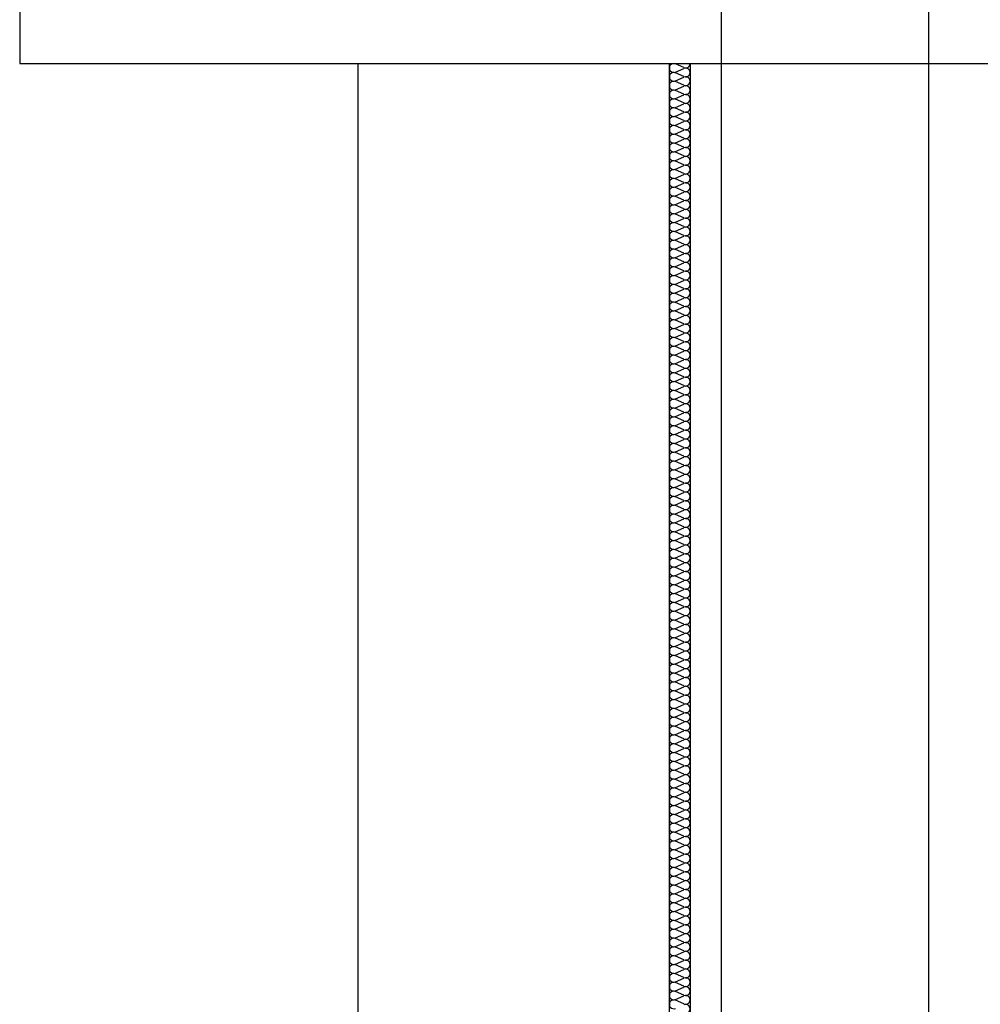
# Model space of a CAD drawing. Extents: x -740024 to -738426, y -1122140 to -1121743.
# Tile 45 of 256: x -738946.675 to -738945.75, y -1121959.724 to -1121958.775. Entities that reach past the tile are written whole.
import ezdxf

# ---------------------------------------------------------------- set-up
doc = ezdxf.new("R2010")
doc.units = 0
doc.header["$MEASUREMENT"] = 0
for name, color, linetype in [('Kóty', 7, 'Continuous'), ('OBJEKTY', 7, 'Continuous'), ('obrubníky', 7, 'Continuous'), ('SÍTĚ NOVÉ', 7, 'Continuous')]:
    doc.layers.add(name, color=color, linetype=linetype)
doc.styles.add('GENERATED_STYLE_1', font='txt')
doc.dimstyles.new('GENERATED_STYLE__2', dxfattribs={"dimtxt": 0.1, "dimasz": 0.095, "dimexe": 0.18, "dimexo": 0, "dimgap": 0.09, "dimtad": 1, "dimdec": 0, "dimlfac": 1000, "dimzin": 0, "dimdsep": 46, "dimtxsty": 'GENERATED_STYLE_1', "dimblk": 'ARROWHEAD_6', "dimblk1": 'ARROWHEAD_6', "dimblk2": 'ARROWHEAD_6', "dimcen": 0.09, "dimclrd": 7, "dimclre": 7, "dimclrt": 7, "dimadec": 0, "dimazin": 0, "dimtfac": 1, "dimtdec": 4, "dimtmove": 0, "dimatfit": 3, "dimfxl": 0, "dimtolj": 1, "dimtzin": 0, "dimarcsym": 0})

# ---------------------------------------------------------------- blocks, each defined once
blk = doc.blocks.new('*D109', base_point=(-738576.98588, -1121962.53778))
at = {"layer": 'Kóty'}
for p, q in [((-738917.38117, -1121940.00227), (-738917.28117, -1121940.10227)), ((-738917.23742, -1121940.05227), (-738917.42492, -1121940.05227)), ((-738917.33117, -1121964.66737), (-738917.33117, -1121940.05227)), ((-738917.38117, -1121964.61737), (-738917.28117, -1121964.71737))]:
    blk.add_line(p, q, dxfattribs=at)
at = {"layer": 'Kóty', "char_height": 0.1, "attachment_point": 7, "rotation": 90, "style": 'GENERATED_STYLE_1'}
for s, insert in [('{6\xa0900}', (-738917.35117, -1121936.77329)), ('{24\xa0615}', (-738917.35117, -1121952.56873)), ('{6\xa0900}', (-738917.35117, -1121968.28834))]:
    blk.add_mtext(s, dxfattribs=dict(at, insert=insert))
blk = doc.blocks.new('ARROWHEAD_6')
at = {"color": 0, "linetype": 'Continuous', "lineweight": 0}
for p, q in [((-0.5, -0.5), (0.5, 0.5)), ((0, 0), (-1, 0))]:
    blk.add_line(p, q, dxfattribs=at)
blk = doc.blocks.new('*D110', base_point=(-738576.98588, -1121962.53778))
at = {"layer": 'Kóty'}
for p, q in [((-738917.33117, -1121933.15236), (-738917.33117, -1121933.07736)), ((-738917.28117, -1121933.20236), (-738917.38117, -1121933.10236)), ((-738917.23742, -1121933.15236), (-738917.42492, -1121933.15236)), ((-738917.33117, -1121940.05227), (-738917.33117, -1121933.15236)), ((-738917.38117, -1121940.00227), (-738917.28117, -1121940.10227)), ((-738917.23742, -1121940.05227), (-738917.42492, -1121940.05227))]:
    blk.add_line(p, q, dxfattribs=at)
at = {"layer": 'Kóty', "char_height": 0.1, "attachment_point": 7, "rotation": 90, "style": 'GENERATED_STYLE_1'}
for s, insert in [('{6\xa0900}', (-738917.35117, -1121936.77329)), ('{24\xa0615}', (-738917.35117, -1121952.56873)), ('{6\xa0900}', (-738917.35117, -1121968.28834))]:
    blk.add_mtext(s, dxfattribs=dict(at, insert=insert))
blk = doc.blocks.new('*D293', base_point=(-738576.98588, -1121962.53778))
at = {"layer": 'Kóty'}
for p, q in [((-738940.43561, -1121940.05227), (-738940.43561, -1121939.97727)), ((-738940.38561, -1121940.10227), (-738940.48561, -1121940.00227)), ((-738940.34186, -1121940.05227), (-738940.52936, -1121940.05227)), ((-738940.43561, -1121944.87763), (-738940.43561, -1121940.05227)), ((-738940.48561, -1121944.82763), (-738940.38561, -1121944.92763)), ((-738940.34186, -1121944.87763), (-738940.52936, -1121944.87763))]:
    blk.add_line(p, q, dxfattribs=at)
at = {"layer": 'Kóty', "char_height": 0.1, "attachment_point": 7, "rotation": 90, "style": 'GENERATED_STYLE_1'}
for s, insert in [('{4\xa0825}', (-738940.45561, -1121942.63592)), ('{19\xa0790}', (-738940.49061, -1121954.50959))]:
    blk.add_mtext(s, dxfattribs=dict(at, insert=insert))

msp = doc.modelspace()

# ---------------------------------------------------------------- linework, layer by layer
at = {"layer": 'OBJEKTY'}
for p, q in [((-738946.03513, -1121958.82106), (-738946.04321, -1121958.81752)), ((-738946.04321, -1121958.82531), (-738946.03513, -1121958.82177)), ((-738946.03513, -1121958.82957), (-738946.04321, -1121958.82603)), ((-738946.04321, -1121958.83382), (-738946.03513, -1121958.83028)), ((-738946.03513, -1121958.83808), (-738946.04321, -1121958.83454)), ((-738946.04321, -1121958.84234), (-738946.03513, -1121958.83879)), ((-738946.03513, -1121958.84659), (-738946.04321, -1121958.84305)), ((-738946.04321, -1121958.85085), (-738946.03513, -1121958.84731)), ((-738946.03513, -1121958.8551), (-738946.04321, -1121958.85156)), ((-738946.04321, -1121958.85936), (-738946.03513, -1121958.85582)), ((-738946.03513, -1121958.86361), (-738946.04321, -1121958.86007)), ((-738946.04321, -1121958.86787), (-738946.03513, -1121958.86433)), ((-738946.03513, -1121958.87212), (-738946.04321, -1121958.86858)), ((-738946.04321, -1121958.87638), (-738946.03513, -1121958.87284)), ((-738946.03513, -1121958.88064), (-738946.04321, -1121958.87709)), ((-738946.04321, -1121958.88489), (-738946.03513, -1121958.88135)), ((-738946.03513, -1121958.88915), (-738946.04321, -1121958.88561)), ((-738946.04321, -1121958.8934), (-738946.03513, -1121958.88986)), ((-738946.03513, -1121958.89766), (-738946.04321, -1121958.89412)), ((-738946.04321, -1121958.90191), (-738946.03513, -1121958.89837)), ((-738946.03513, -1121958.90617), (-738946.04321, -1121958.90263)), ((-738946.04321, -1121958.91042), (-738946.03513, -1121958.90688)), ((-738946.03513, -1121958.91468), (-738946.04321, -1121958.91114)), ((-738946.04321, -1121958.91893), (-738946.03513, -1121958.91539)), ((-738946.03513, -1121958.92319), (-738946.04321, -1121958.91965)), ((-738946.04321, -1121958.92745), (-738946.03513, -1121958.9239)), ((-738946.03513, -1121958.9317), (-738946.04321, -1121958.92816)), ((-738946.04321, -1121958.93596), (-738946.03513, -1121958.93242)), ((-738946.03513, -1121958.94021), (-738946.04321, -1121958.93667)), ((-738946.04321, -1121958.94447), (-738946.03513, -1121958.94093)), ((-738946.03513, -1121958.94872), (-738946.04321, -1121958.94518)), ((-738946.04321, -1121958.95298), (-738946.03513, -1121958.94944)), ((-738946.03513, -1121958.95723), (-738946.04321, -1121958.95369)), ((-738946.04321, -1121958.96149), (-738946.03513, -1121958.95795)), ((-738946.03513, -1121958.96575), (-738946.04321, -1121958.9622)), ((-738946.04321, -1121958.97), (-738946.03513, -1121958.96646)), ((-738946.03513, -1121958.97426), (-738946.04321, -1121958.97072)), ((-738946.04321, -1121958.97851), (-738946.03513, -1121958.97497)), ((-738946.03513, -1121958.98277), (-738946.04321, -1121958.97923)), ((-738946.04321, -1121958.98702), (-738946.03513, -1121958.98348)), ((-738946.03513, -1121958.99128), (-738946.04321, -1121958.98774)), ((-738946.04321, -1121958.99553), (-738946.03513, -1121958.99199)), ((-738946.03513, -1121958.99979), (-738946.04321, -1121958.99625)), ((-738946.04321, -1121959.00404), (-738946.03513, -1121959.0005)), ((-738946.03513, -1121959.0083), (-738946.04321, -1121959.00476)), ((-738946.04321, -1121959.01256), (-738946.03513, -1121959.00901)), ((-738946.03513, -1121959.01681), (-738946.04321, -1121959.01327)), ((-738946.04321, -1121959.02107), (-738946.03513, -1121959.01753)), ((-738946.03513, -1121959.02532), (-738946.04321, -1121959.02178)), ((-738946.04321, -1121959.02958), (-738946.03513, -1121959.02604)), ((-738946.03513, -1121959.03383), (-738946.04321, -1121959.03029)), ((-738946.04321, -1121959.03809), (-738946.03513, -1121959.03455)), ((-738946.03513, -1121959.04234), (-738946.04321, -1121959.0388)), ((-738946.04321, -1121959.0466), (-738946.03513, -1121959.04306)), ((-738946.03513, -1121959.05086), (-738946.04321, -1121959.04731)), ((-738946.04321, -1121959.05511), (-738946.03513, -1121959.05157)), ((-738946.03513, -1121959.05937), (-738946.04321, -1121959.05583)), ((-738946.04321, -1121959.06362), (-738946.03513, -1121959.06008)), ((-738946.03513, -1121959.06788), (-738946.04321, -1121959.06434)), ((-738946.04321, -1121959.07213), (-738946.03513, -1121959.06859)), ((-738946.03513, -1121959.07639), (-738946.04321, -1121959.07285)), ((-738946.04321, -1121959.08064), (-738946.03513, -1121959.0771)), ((-738946.03513, -1121959.0849), (-738946.04321, -1121959.08136)), ((-738946.04321, -1121959.08915), (-738946.03513, -1121959.08561)), ((-738946.03513, -1121959.09341), (-738946.04321, -1121959.08987)), ((-738946.04321, -1121959.09767), (-738946.03513, -1121959.09412)), ((-738946.03513, -1121959.10192), (-738946.04321, -1121959.09838)), ((-738946.04321, -1121959.10618), (-738946.03513, -1121959.10264)), ((-738946.03513, -1121959.11043), (-738946.04321, -1121959.10689)), ((-738946.04321, -1121959.11469), (-738946.03513, -1121959.11115)), ((-738946.03513, -1121959.11894), (-738946.04321, -1121959.1154)), ((-738946.04321, -1121959.1232), (-738946.03513, -1121959.11966)), ((-738946.03513, -1121959.12745), (-738946.04321, -1121959.12391)), ((-738946.04321, -1121959.13171), (-738946.03513, -1121959.12817)), ((-738946.03513, -1121959.13596), (-738946.04321, -1121959.13242)), ((-738946.04321, -1121959.14022), (-738946.03513, -1121959.13668)), ((-738946.03513, -1121959.14448), (-738946.04321, -1121959.14094)), ((-738946.04321, -1121959.14873), (-738946.03513, -1121959.14519)), ((-738946.03513, -1121959.15299), (-738946.04321, -1121959.14945)), ((-738946.04321, -1121959.15724), (-738946.03513, -1121959.1537)), ((-738946.03513, -1121959.1615), (-738946.04321, -1121959.15796)), ((-738946.04321, -1121959.16575), (-738946.03513, -1121959.16221)), ((-738946.03513, -1121959.17001), (-738946.04321, -1121959.16647)), ((-738946.04321, -1121959.17426), (-738946.03513, -1121959.17072)), ((-738946.03513, -1121959.17852), (-738946.04321, -1121959.17498)), ((-738946.04321, -1121959.18278), (-738946.03513, -1121959.17923)), ((-738946.03513, -1121959.18703), (-738946.04321, -1121959.18349)), ((-738946.04321, -1121959.19129), (-738946.03513, -1121959.18775)), ((-738946.03513, -1121959.19554), (-738946.04321, -1121959.192)), ((-738946.04321, -1121959.1998), (-738946.03513, -1121959.19626)), ((-738946.03513, -1121959.20405), (-738946.04321, -1121959.20051)), ((-738946.04321, -1121959.20831), (-738946.03513, -1121959.20477)), ((-738946.03513, -1121959.21256), (-738946.04321, -1121959.20902)), ((-738946.04321, -1121959.21682), (-738946.03513, -1121959.21328)), ((-738946.03513, -1121959.22107), (-738946.04321, -1121959.21753)), ((-738946.04321, -1121959.22533), (-738946.03513, -1121959.22179)), ((-738946.03513, -1121959.22959), (-738946.04321, -1121959.22605)), ((-738946.04321, -1121959.23384), (-738946.03513, -1121959.2303)), ((-738946.03513, -1121959.2381), (-738946.04321, -1121959.23456)), ((-738946.04321, -1121959.24235), (-738946.03513, -1121959.23881)), ((-738946.03513, -1121959.24661), (-738946.04321, -1121959.24307)), ((-738946.04321, -1121959.25086), (-738946.03513, -1121959.24732)), ((-738946.03513, -1121959.25512), (-738946.04321, -1121959.25158)), ((-738946.04321, -1121959.25937), (-738946.03513, -1121959.25583)), ((-738946.03513, -1121959.26363), (-738946.04321, -1121959.26009)), ((-738946.04321, -1121959.26789), (-738946.03513, -1121959.26434)), ((-738946.03513, -1121959.27214), (-738946.04321, -1121959.2686)), ((-738946.04321, -1121959.2764), (-738946.03513, -1121959.27286)), ((-738946.03513, -1121959.28065), (-738946.04321, -1121959.27711)), ((-738946.04321, -1121959.28491), (-738946.03513, -1121959.28137)), ((-738946.03513, -1121959.28916), (-738946.04321, -1121959.28562)), ((-738946.04321, -1121959.29342), (-738946.03513, -1121959.28988)), ((-738946.03513, -1121959.29767), (-738946.04321, -1121959.29413)), ((-738946.04321, -1121959.30193), (-738946.03513, -1121959.29839)), ((-738946.03513, -1121959.30618), (-738946.04321, -1121959.30264)), ((-738946.04321, -1121959.31044), (-738946.03513, -1121959.3069)), ((-738946.03513, -1121959.3147), (-738946.04321, -1121959.31116)), ((-738946.04321, -1121959.31895), (-738946.03513, -1121959.31541)), ((-738946.03513, -1121959.32321), (-738946.04321, -1121959.31967)), ((-738946.04321, -1121959.32746), (-738946.03513, -1121959.32392)), ((-738946.03513, -1121959.33172), (-738946.04321, -1121959.32818)), ((-738946.04321, -1121959.33597), (-738946.03513, -1121959.33243)), ((-738946.03513, -1121959.34023), (-738946.04321, -1121959.33669)), ((-738946.04321, -1121959.34448), (-738946.03513, -1121959.34094)), ((-738946.03513, -1121959.34874), (-738946.04321, -1121959.3452)), ((-738946.04321, -1121959.353), (-738946.03513, -1121959.34945)), ((-738946.03513, -1121959.35725), (-738946.04321, -1121959.35371)), ((-738946.04321, -1121959.36151), (-738946.03513, -1121959.35797)), ((-738946.03513, -1121959.36576), (-738946.04321, -1121959.36222)), ((-738946.04321, -1121959.37002), (-738946.03513, -1121959.36648)), ((-738946.03513, -1121959.37427), (-738946.04321, -1121959.37073)), ((-738946.04321, -1121959.37853), (-738946.03513, -1121959.37499)), ((-738946.03513, -1121959.38278), (-738946.04321, -1121959.37924)), ((-738946.04321, -1121959.38704), (-738946.03513, -1121959.3835)), ((-738946.03513, -1121959.39129), (-738946.04321, -1121959.38775)), ((-738946.04321, -1121959.39555), (-738946.03513, -1121959.39201)), ((-738946.03513, -1121959.39981), (-738946.04321, -1121959.39627)), ((-738946.04321, -1121959.40406), (-738946.03513, -1121959.40052)), ((-738946.03513, -1121959.40832), (-738946.04321, -1121959.40478)), ((-738946.04321, -1121959.41257), (-738946.03513, -1121959.40903)), ((-738946.03513, -1121959.41683), (-738946.04321, -1121959.41329)), ((-738946.04321, -1121959.42108), (-738946.03513, -1121959.41754)), ((-738946.03513, -1121959.42534), (-738946.04321, -1121959.4218)), ((-738946.04321, -1121959.42959), (-738946.03513, -1121959.42605)), ((-738946.03513, -1121959.43385), (-738946.04321, -1121959.43031)), ((-738946.04321, -1121959.43811), (-738946.03513, -1121959.43456)), ((-738946.03513, -1121959.44236), (-738946.04321, -1121959.43882)), ((-738946.04321, -1121959.44662), (-738946.03513, -1121959.44308)), ((-738946.03513, -1121959.45087), (-738946.04321, -1121959.44733)), ((-738946.04321, -1121959.45513), (-738946.03513, -1121959.45159)), ((-738946.03513, -1121959.45938), (-738946.04321, -1121959.45584)), ((-738946.04321, -1121959.46364), (-738946.03513, -1121959.4601)), ((-738946.03513, -1121959.46789), (-738946.04321, -1121959.46435)), ((-738946.04321, -1121959.47215), (-738946.03513, -1121959.46861)), ((-738946.03513, -1121959.4764), (-738946.04321, -1121959.47286)), ((-738946.04321, -1121959.48066), (-738946.03513, -1121959.47712)), ((-738946.03513, -1121959.48492), (-738946.04321, -1121959.48138)), ((-738946.04321, -1121959.48917), (-738946.03513, -1121959.48563)), ((-738946.03513, -1121959.49343), (-738946.04321, -1121959.48989)), ((-738946.04321, -1121959.49768), (-738946.03513, -1121959.49414)), ((-738946.03513, -1121959.50194), (-738946.04321, -1121959.4984)), ((-738946.04321, -1121959.50619), (-738946.03513, -1121959.50265)), ((-738946.03513, -1121959.51045), (-738946.04321, -1121959.50691)), ((-738946.04321, -1121959.5147), (-738946.03513, -1121959.51116)), ((-738946.03513, -1121959.51896), (-738946.04321, -1121959.51542)), ((-738946.04321, -1121959.52322), (-738946.03513, -1121959.51967)), ((-738946.03513, -1121959.52747), (-738946.04321, -1121959.52393)), ((-738946.04321, -1121959.53173), (-738946.03513, -1121959.52819)), ((-738946.03513, -1121959.53598), (-738946.04321, -1121959.53244)), ((-738946.04321, -1121959.54024), (-738946.03513, -1121959.5367)), ((-738946.03513, -1121959.54449), (-738946.04321, -1121959.54095)), ((-738946.04321, -1121959.54875), (-738946.03513, -1121959.54521)), ((-738946.03513, -1121959.553), (-738946.04321, -1121959.54946)), ((-738946.04321, -1121959.55726), (-738946.03513, -1121959.55372)), ((-738946.03513, -1121959.56151), (-738946.04321, -1121959.55797)), ((-738946.04321, -1121959.56577), (-738946.03513, -1121959.56223)), ((-738946.03513, -1121959.57003), (-738946.04321, -1121959.56649)), ((-738946.04321, -1121959.57428), (-738946.03513, -1121959.57074)), ((-738946.03513, -1121959.57854), (-738946.04321, -1121959.575)), ((-738946.04321, -1121959.58279), (-738946.03513, -1121959.57925)), ((-738946.03513, -1121959.58705), (-738946.04321, -1121959.58351)), ((-738946.04321, -1121959.5913), (-738946.03513, -1121959.58776)), ((-738946.03513, -1121959.59556), (-738946.04321, -1121959.59202)), ((-738946.04321, -1121959.59981), (-738946.03513, -1121959.59627)), ((-738946.03513, -1121959.60407), (-738946.04321, -1121959.60053)), ((-738946.04321, -1121959.60833), (-738946.03513, -1121959.60478)), ((-738946.03513, -1121959.61258), (-738946.04321, -1121959.60904)), ((-738946.04321, -1121959.61684), (-738946.03513, -1121959.6133)), ((-738946.03513, -1121959.62109), (-738946.04321, -1121959.61755)), ((-738946.04321, -1121959.62535), (-738946.03513, -1121959.62181)), ((-738946.03513, -1121959.6296), (-738946.04321, -1121959.62606)), ((-738946.04321, -1121959.63386), (-738946.03513, -1121959.63032)), ((-738946.03513, -1121959.63811), (-738946.04321, -1121959.63457)), ((-738946.04321, -1121959.64237), (-738946.03513, -1121959.63883)), ((-738946.03513, -1121959.64662), (-738946.04321, -1121959.64308)), ((-738946.04321, -1121959.65088), (-738946.03513, -1121959.64734)), ((-738946.03513, -1121959.65514), (-738946.04321, -1121959.6516)), ((-738946.04321, -1121959.65939), (-738946.03513, -1121959.65585)), ((-738946.03513, -1121959.66365), (-738946.04321, -1121959.66011)), ((-738946.04321, -1121959.6679), (-738946.03513, -1121959.66436)), ((-738946.03513, -1121959.67216), (-738946.04321, -1121959.66862)), ((-738946.04321, -1121959.67641), (-738946.03513, -1121959.67287)), ((-738946.03513, -1121959.68067), (-738946.04321, -1121959.67713)), ((-738946.04321, -1121959.68492), (-738946.03513, -1121959.68138)), ((-738946.03513, -1121959.68918), (-738946.04321, -1121959.68564)), ((-738946.04321, -1121959.69344), (-738946.03513, -1121959.68989)), ((-738946.03513, -1121959.69769), (-738946.04321, -1121959.69415)), ((-738946.04321, -1121959.70195), (-738946.03513, -1121959.69841)), ((-738946.03513, -1121959.7062), (-738946.04321, -1121959.70266)), ((-738946.04321, -1121959.71046), (-738946.03513, -1121959.70692)), ((-738946.03513, -1121959.71471), (-738946.04321, -1121959.71117)), ((-738946.04321, -1121959.71897), (-738946.03513, -1121959.71543)), ((-738946.03513, -1121959.72322), (-738946.04321, -1121959.71968))]:
    msp.add_line(p, q, dxfattribs=at)
for centre, start_param, end_param in [((-738946.04491, -1121958.82142), 5.870392, 9.837571), ((-738946.03342, -1121958.81716), 2.7288, 4.712389), ((-738946.04491, -1121958.82993), 5.870392, 9.837571), ((-738946.03342, -1121958.82567), 2.7288, 6.695979), ((-738946.04491, -1121958.83844), 5.870392, 9.837571), ((-738946.03342, -1121958.83418), 2.7288, 6.695979), ((-738946.04491, -1121958.84695), 5.870392, 9.837571), ((-738946.03342, -1121958.84269), 2.7288, 6.695979), ((-738946.03342, -1121958.8512), 2.7288, 6.695979), ((-738946.04491, -1121958.85546), 5.870392, 9.837571), ((-738946.03342, -1121958.85972), 2.7288, 6.695979), ((-738946.04491, -1121958.86397), 5.870392, 9.837571), ((-738946.03342, -1121958.86823), 2.7288, 6.695979), ((-738946.04491, -1121958.87248), 5.870392, 9.837571), ((-738946.03342, -1121958.87674), 2.7288, 6.695979), ((-738946.04491, -1121958.88099), 5.870392, 9.837571), ((-738946.04491, -1121958.8895), 5.870392, 9.837571), ((-738946.03342, -1121958.88525), 2.7288, 6.695979), ((-738946.04491, -1121958.89801), 5.870392, 9.837571), ((-738946.03342, -1121958.89376), 2.7288, 6.695979), ((-738946.04491, -1121958.90653), 5.870392, 9.837571), ((-738946.03342, -1121958.90227), 2.7288, 6.695979), ((-738946.04491, -1121958.91504), 5.870392, 9.837571), ((-738946.03342, -1121958.91078), 2.7288, 6.695979), ((-738946.04491, -1121958.92355), 5.870392, 9.837571), ((-738946.03342, -1121958.91929), 2.7288, 6.695979), ((-738946.04491, -1121958.93206), 5.870392, 9.837571), ((-738946.03342, -1121958.9278), 2.7288, 6.695979), ((-738946.03342, -1121958.93631), 2.7288, 6.695979), ((-738946.04491, -1121958.94057), 5.870392, 9.837571), ((-738946.03342, -1121958.94483), 2.7288, 6.695979), ((-738946.04491, -1121958.94908), 5.870392, 9.837571), ((-738946.03342, -1121958.95334), 2.7288, 6.695979), ((-738946.04491, -1121958.95759), 5.870392, 9.837571), ((-738946.03342, -1121958.96185), 2.7288, 6.695979), ((-738946.04491, -1121958.9661), 5.870392, 9.837571), ((-738946.04491, -1121958.97461), 5.870392, 9.837571), ((-738946.03342, -1121958.97036), 2.7288, 6.695979), ((-738946.04491, -1121958.98312), 5.870392, 9.837571), ((-738946.03342, -1121958.97887), 2.7288, 6.695979), ((-738946.04491, -1121958.99164), 5.870392, 9.837571), ((-738946.03342, -1121958.98738), 2.7288, 6.695979), ((-738946.04491, -1121959.00015), 5.870392, 9.837571), ((-738946.03342, -1121958.99589), 2.7288, 6.695979), ((-738946.04491, -1121959.00866), 5.870392, 9.837571), ((-738946.03342, -1121959.0044), 2.7288, 6.695979), ((-738946.03342, -1121959.01291), 2.7288, 6.695979), ((-738946.04491, -1121959.01717), 5.870392, 9.837571), ((-738946.03342, -1121959.02142), 2.7288, 6.695979), ((-738946.04491, -1121959.02568), 5.870392, 9.837571), ((-738946.03342, -1121959.02994), 2.7288, 6.695979), ((-738946.04491, -1121959.03419), 5.870392, 9.837571), ((-738946.03342, -1121959.03845), 2.7288, 6.695979), ((-738946.04491, -1121959.0427), 5.870392, 9.837571), ((-738946.03342, -1121959.04696), 2.7288, 6.695979), ((-738946.04491, -1121959.05121), 5.870392, 9.837571), ((-738946.04491, -1121959.05972), 5.870392, 9.837571), ((-738946.03342, -1121959.05547), 2.7288, 6.695979), ((-738946.04491, -1121959.06823), 5.870392, 9.837571), ((-738946.03342, -1121959.06398), 2.7288, 6.695979), ((-738946.04491, -1121959.07675), 5.870392, 9.837571), ((-738946.03342, -1121959.07249), 2.7288, 6.695979), ((-738946.04491, -1121959.08526), 5.870392, 9.837571), ((-738946.03342, -1121959.081), 2.7288, 6.695979), ((-738946.04491, -1121959.09377), 5.870392, 9.837571), ((-738946.03342, -1121959.08951), 2.7288, 6.695979), ((-738946.03342, -1121959.09802), 2.7288, 6.695979), ((-738946.04491, -1121959.10228), 5.870392, 9.837571), ((-738946.03342, -1121959.10653), 2.7288, 6.695979), ((-738946.04491, -1121959.11079), 5.870392, 9.837571), ((-738946.03342, -1121959.11505), 2.7288, 6.695979), ((-738946.04491, -1121959.1193), 5.870392, 9.837571), ((-738946.03342, -1121959.12356), 2.7288, 6.695979), ((-738946.04491, -1121959.12781), 5.870392, 9.837571), ((-738946.03342, -1121959.13207), 2.7288, 6.695979), ((-738946.04491, -1121959.13632), 5.870392, 9.837571), ((-738946.04491, -1121959.14483), 5.870392, 9.837571), ((-738946.03342, -1121959.14058), 2.7288, 6.695979), ((-738946.04491, -1121959.15334), 5.870392, 9.837571), ((-738946.03342, -1121959.14909), 2.7288, 6.695979), ((-738946.04491, -1121959.16186), 5.870392, 9.837571), ((-738946.03342, -1121959.1576), 2.7288, 6.695979), ((-738946.04491, -1121959.17037), 5.870392, 9.837571), ((-738946.03342, -1121959.16611), 2.7288, 6.695979), ((-738946.04491, -1121959.17888), 5.870392, 9.837571), ((-738946.03342, -1121959.17462), 2.7288, 6.695979), ((-738946.03342, -1121959.18313), 2.7288, 6.695979), ((-738946.04491, -1121959.18739), 5.870392, 9.837571), ((-738946.03342, -1121959.19164), 2.7288, 6.695979), ((-738946.04491, -1121959.1959), 5.870392, 9.837571), ((-738946.03342, -1121959.20016), 2.7288, 6.695979), ((-738946.04491, -1121959.20441), 5.870392, 9.837571), ((-738946.03342, -1121959.20867), 2.7288, 6.695979), ((-738946.04491, -1121959.21292), 5.870392, 9.837571), ((-738946.04491, -1121959.22143), 5.870392, 9.837571), ((-738946.03342, -1121959.21718), 2.7288, 6.695979), ((-738946.04491, -1121959.22994), 5.870392, 9.837571), ((-738946.03342, -1121959.22569), 2.7288, 6.695979), ((-738946.04491, -1121959.23845), 5.870392, 9.837571), ((-738946.03342, -1121959.2342), 2.7288, 6.695979), ((-738946.04491, -1121959.24697), 5.870392, 9.837571), ((-738946.03342, -1121959.24271), 2.7288, 6.695979), ((-738946.04491, -1121959.25548), 5.870392, 9.837571), ((-738946.03342, -1121959.25122), 2.7288, 6.695979), ((-738946.04491, -1121959.26399), 5.870392, 9.837571), ((-738946.03342, -1121959.25973), 2.7288, 6.695979), ((-738946.03342, -1121959.26824), 2.7288, 6.695979), ((-738946.04491, -1121959.2725), 5.870392, 9.837571), ((-738946.03342, -1121959.27675), 2.7288, 6.695979), ((-738946.04491, -1121959.28101), 5.870392, 9.837571), ((-738946.03342, -1121959.28526), 2.7288, 6.695979), ((-738946.04491, -1121959.28952), 5.870392, 9.837571), ((-738946.03342, -1121959.29378), 2.7288, 6.695979), ((-738946.04491, -1121959.29803), 5.870392, 9.837571), ((-738946.04491, -1121959.30654), 5.870392, 9.837571), ((-738946.03342, -1121959.30229), 2.7288, 6.695979), ((-738946.04491, -1121959.31505), 5.870392, 9.837571), ((-738946.03342, -1121959.3108), 2.7288, 6.695979), ((-738946.04491, -1121959.32356), 5.870392, 9.837571), ((-738946.03342, -1121959.31931), 2.7288, 6.695979), ((-738946.04491, -1121959.33208), 5.870392, 9.837571), ((-738946.03342, -1121959.32782), 2.7288, 6.695979), ((-738946.04491, -1121959.34059), 5.870392, 9.837571), ((-738946.03342, -1121959.33633), 2.7288, 6.695979), ((-738946.03342, -1121959.34484), 2.7288, 6.695979), ((-738946.04491, -1121959.3491), 5.870392, 9.837571), ((-738946.03342, -1121959.35335), 2.7288, 6.695979), ((-738946.04491, -1121959.35761), 5.870392, 9.837571), ((-738946.03342, -1121959.36186), 2.7288, 6.695979), ((-738946.04491, -1121959.36612), 5.870392, 9.837571), ((-738946.03342, -1121959.37037), 2.7288, 6.695979), ((-738946.04491, -1121959.37463), 5.870392, 9.837571), ((-738946.03342, -1121959.37889), 2.7288, 6.695979), ((-738946.04491, -1121959.38314), 5.870392, 9.837571), ((-738946.04491, -1121959.39165), 5.870392, 9.837571), ((-738946.03342, -1121959.3874), 2.7288, 6.695979), ((-738946.04491, -1121959.40016), 5.870392, 9.837571), ((-738946.03342, -1121959.39591), 2.7288, 6.695979), ((-738946.04491, -1121959.40867), 5.870392, 9.837571), ((-738946.03342, -1121959.40442), 2.7288, 6.695979), ((-738946.04491, -1121959.41719), 5.870392, 9.837571), ((-738946.03342, -1121959.41293), 2.7288, 6.695979), ((-738946.04491, -1121959.4257), 5.870392, 9.837571), ((-738946.03342, -1121959.42144), 2.7288, 6.695979), ((-738946.03342, -1121959.42995), 2.7288, 6.695979), ((-738946.04491, -1121959.43421), 5.870392, 9.837571), ((-738946.03342, -1121959.43846), 2.7288, 6.695979), ((-738946.04491, -1121959.44272), 5.870392, 9.837571), ((-738946.03342, -1121959.44697), 2.7288, 6.695979), ((-738946.04491, -1121959.45123), 5.870392, 9.837571), ((-738946.03342, -1121959.45548), 2.7288, 6.695979), ((-738946.04491, -1121959.45974), 5.870392, 9.837571), ((-738946.04491, -1121959.46825), 5.870392, 9.837571), ((-738946.03342, -1121959.464), 2.7288, 6.695979), ((-738946.04491, -1121959.47676), 5.870392, 9.837571), ((-738946.03342, -1121959.47251), 2.7288, 6.695979), ((-738946.04491, -1121959.48527), 5.870392, 9.837571), ((-738946.03342, -1121959.48102), 2.7288, 6.695979), ((-738946.04491, -1121959.49378), 5.870392, 9.837571), ((-738946.03342, -1121959.48953), 2.7288, 6.695979), ((-738946.04491, -1121959.5023), 5.870392, 9.837571), ((-738946.03342, -1121959.49804), 2.7288, 6.695979), ((-738946.04491, -1121959.51081), 5.870392, 9.837571), ((-738946.03342, -1121959.50655), 2.7288, 6.695979), ((-738946.03342, -1121959.51506), 2.7288, 6.695979), ((-738946.04491, -1121959.51932), 5.870392, 9.837571), ((-738946.03342, -1121959.52357), 2.7288, 6.695979), ((-738946.04491, -1121959.52783), 5.870392, 9.837571), ((-738946.03342, -1121959.53208), 2.7288, 6.695979), ((-738946.04491, -1121959.53634), 5.870392, 9.837571), ((-738946.03342, -1121959.54059), 2.7288, 6.695979), ((-738946.04491, -1121959.54485), 5.870392, 9.837571), ((-738946.04491, -1121959.55336), 5.870392, 9.837571), ((-738946.03342, -1121959.54911), 2.7288, 6.695979), ((-738946.04491, -1121959.56187), 5.870392, 9.837571), ((-738946.03342, -1121959.55762), 2.7288, 6.695979), ((-738946.04491, -1121959.57038), 5.870392, 9.837571), ((-738946.03342, -1121959.56613), 2.7288, 6.695979), ((-738946.04491, -1121959.57889), 5.870392, 9.837571), ((-738946.03342, -1121959.57464), 2.7288, 6.695979), ((-738946.04491, -1121959.58741), 5.870392, 9.837571), ((-738946.03342, -1121959.58315), 2.7288, 6.695979), ((-738946.03342, -1121959.59166), 2.7288, 6.695979), ((-738946.04491, -1121959.59592), 5.870392, 9.837571), ((-738946.03342, -1121959.60017), 2.7288, 6.695979), ((-738946.04491, -1121959.60443), 5.870392, 9.837571), ((-738946.03342, -1121959.60868), 2.7288, 6.695979), ((-738946.04491, -1121959.61294), 5.870392, 9.837571), ((-738946.03342, -1121959.61719), 2.7288, 6.695979), ((-738946.04491, -1121959.62145), 5.870392, 9.837571), ((-738946.03342, -1121959.6257), 2.7288, 6.695979), ((-738946.04491, -1121959.62996), 5.870392, 9.837571), ((-738946.04491, -1121959.63847), 5.870392, 9.837571), ((-738946.03342, -1121959.63422), 2.7288, 6.695979), ((-738946.04491, -1121959.64698), 5.870392, 9.837571), ((-738946.03342, -1121959.64273), 2.7288, 6.695979), ((-738946.04491, -1121959.65549), 5.870392, 9.837571), ((-738946.03342, -1121959.65124), 2.7288, 6.695979), ((-738946.04491, -1121959.664), 5.870392, 9.837571), ((-738946.03342, -1121959.65975), 2.7288, 6.695979), ((-738946.04491, -1121959.67252), 5.870392, 9.837571), ((-738946.03342, -1121959.66826), 2.7288, 6.695979), ((-738946.03342, -1121959.67677), 2.7288, 6.695979), ((-738946.04491, -1121959.68103), 5.870392, 9.837571), ((-738946.03342, -1121959.68528), 2.7288, 6.695979), ((-738946.04491, -1121959.68954), 5.870392, 9.837571), ((-738946.03342, -1121959.69379), 2.7288, 6.695979), ((-738946.04491, -1121959.69805), 5.870392, 9.837571), ((-738946.03342, -1121959.7023), 2.7288, 6.695979), ((-738946.04491, -1121959.70656), 5.870392, 9.837571), ((-738946.03342, -1121959.71081), 2.7288, 6.695979), ((-738946.04491, -1121959.71507), 5.870392, 9.837571), ((-738946.04491, -1121959.72358), 5.870392, 9.837571), ((-738946.03342, -1121959.71933), 2.7288, 6.695979), ((-738946.03342, -1121959.72784), 2.7288, 6.695979)]:
    msp.add_ellipse(centre, major_axis=(0, 0.00426), ratio=0.999545, start_param=start_param, end_param=end_param, dxfattribs=at)
at = {"layer": 'obrubníky', "flags": 128}
msp.add_lwpolyline([(-738946.67517, -1121958.81716), (-738945.67517, -1121958.81716), (-738945.67517, -1121957.81716), (-738946.67517, -1121957.81716)], close=True, dxfattribs=at)
at = {"layer": 'SÍTĚ NOVÉ'}
for p, q in [((-738945.9993, -1121954.26766), (-738945.9993, -1121963.71749)), ((-738945.7993, -1121954.46766), (-738945.7993, -1121963.71749)), ((-738946.34917, -1121963.71749), (-738946.34917, -1121958.81716)), ((-738946.04917, -1121963.71749), (-738946.04917, -1121958.81716)), ((-738946.02917, -1121958.81716), (-738946.02917, -1121963.76737)), ((-738946.02917, -1121958.81716), (-738945.62917, -1121958.81716))]:
    msp.add_line(p, q, dxfattribs=at)

# ---------------------------------------------------------------- dimensions: what is measured, and where the dimension line sits
at = {"layer": 'Kóty'}
for base, p1, p2, picture, middle in [((-738917.33117, -1121971.56737), (-738946.0493, -1121940.05227), (-738916.29921, -1121933.15236), '*D110', (-738917.40117, -1121936.60232)), ((-738917.33117, -1121971.56737), (-738939.69934, -1121964.66737), (-738946.0493, -1121940.05227), '*D109', (-738917.40117, -1121952.35982)), ((-738940.43561, -1121964.66737), (-738939.69934, -1121944.87763), (-738946.0493, -1121940.05227), '*D293', (-738940.50561, -1121942.46495))]:
    dim = msp.add_linear_dim(base=base, p1=p1, p2=p2, angle=90, dimstyle='GENERATED_STYLE__2', dxfattribs=at)
    dim.commit()
    dim.dimension.update_dxf_attribs({"geometry": picture, "text_midpoint": middle})

doc.saveas('drawing.dxf')
